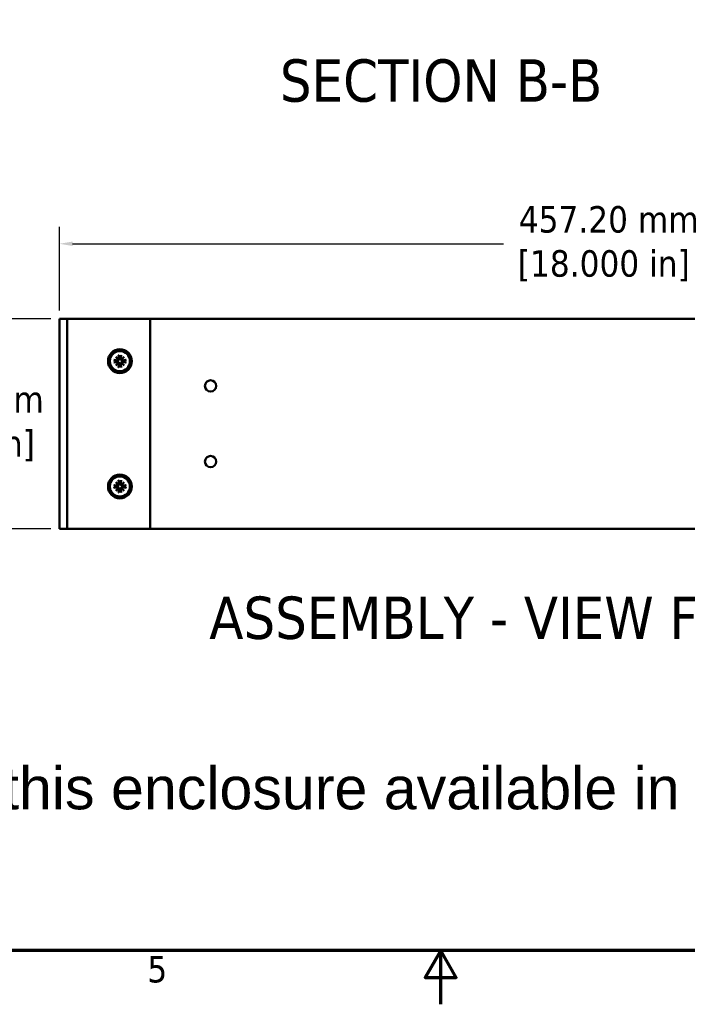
# Model space of a CAD drawing. Header units: millimetres. Extents: x 6 to 1913, y 34 to 1208.
# Tile 10 of 19: x 783 to 1063, y 34 to 447. Entities that reach past the tile are written whole.
import ezdxf

# ---------------------------------------------------------------- set-up
doc = ezdxf.new("R2010")
doc.units = ezdxf.units.MM
doc.header["$LTSCALE"] = 2.222222
for name, color, linetype, lineweight in [('Border (ANSI)', 7, 'Continuous', 70), ('Dimension (ANSI)', 7, 'Continuous', 25), ('Symbol (ANSI)', 7, 'Continuous', 25), ('Visible (ANSI)', 7, 'Continuous', 50)]:
    doc.layers.add(name, color=color, linetype=linetype, lineweight=lineweight)
doc.styles.add('Label Text (ANSI)', font='tahoma.ttf')
doc.styles.add('Note Text (ANSI)', font='tahoma.ttf')
doc.dimstyles.new('Default - mm (ANSI)', dxfattribs={"dimscale": 2.222222, "dimtxt": 5, "dimasz": 2.5, "dimexe": 3.175, "dimexo": 1.6002, "dimgap": 0.8, "dimtad": 0, "dimtih": 1, "dimtoh": 1, "dimrnd": 1e-08, "dimzin": 0, "dimdsep": 46, "dimtxsty": 'Note Text (ANSI)', "dimcen": 0.09, "dimdle": 10, "dimclrd": 256, "dimclre": 256, "dimclrt": 256, "dimadec": 1, "dimazin": 0, "dimtfac": 0.6096, "dimtofl": 0, "dimtmove": 0, "dimatfit": 3, "dimldrblk": 'Filled-1', "dimfxl": 1, "dimtolj": 1, "dimtzin": 0, "dimlwd": -1, "dimlwe": -1, "dimarcsym": 0})

# ---------------------------------------------------------------- blocks, each defined once
blk = doc.blocks.new('Borders Default Border')
at = {"layer": 'Border (ANSI)', "flags": 128}
for points in [[(12.7, 25.4), (12.7, 533.4), (850.9, 533.4), (850.9, 25.4), (12.7, 25.4)], [(431.8, 15.24), (431.8, 25.4), (428.87, 20.32), (434.73, 20.32), (431.8, 25.4)]]:
    blk.add_lwpolyline(points, dxfattribs=at)
at = {"layer": 'Border (ANSI)', "insert": (376.36, 19.28), "char_height": 5, "attachment_point": 7, "style": 'Note Text (ANSI)'}
blk.add_mtext('5', dxfattribs=at)
blk = doc.blocks.new('*D9')
at = {"layer": 'Defpoints', "color": 0, "transparency": 16777216}
for p in [(799.44, 321.71), (757.18, 233.58), (799.44, 233.58)]:
    blk.add_point(p, dxfattribs=at)
at = {"layer": 'Dimension (ANSI)', "transparency": 16777216}
for p, q in [((795.88, 321.71), (750.12, 321.71)), ((757.18, 316.15), (757.18, 296.07)), ((757.18, 239.13), (757.18, 259.21)), ((795.88, 233.58), (750.12, 233.58))]:
    blk.add_line(p, q, dxfattribs=at)
for points in [[(756.25, 316.15), (758.1, 316.15), (757.18, 321.71)], [(756.25, 239.13), (758.1, 239.13), (757.18, 233.58)]]:
    blk.add_solid(points, dxfattribs=at)
at = {"layer": 'Dimension (ANSI)', "transparency": 16777216, "insert": (757.18, 277.64), "char_height": 11.1111, "attachment_point": 5, "style": 'Note Text (ANSI)'}
blk.add_mtext('\\A1; 88.13 mm\\P[3.470 in]', dxfattribs=at)
blk = doc.blocks.new('Filled-1')
at = {"color": 0}
for p, q in [((0, 0), (-1, 0.333)), ((-1, 0.333), (-1, -0.333)), ((-1, 0), (0, 0)), ((-1, -0.333), (0, 0))]:
    blk.add_line(p, q, dxfattribs=at)
at = {"color": 0, "flags": 128}
blk.add_lwpolyline([(-1, -0.333), (0, 0), (-1, 0.333), (-1, -0.333)], dxfattribs=at)
at = {"color": 0}
blk.add_solid([(-1, -0.333), (0, 0), (-1, 0.333), (-1, -0.333)], dxfattribs=at)
blk = doc.blocks.new('*D22')
at = {"layer": 'Defpoints', "color": 0, "transparency": 16777216}
for p in [(1256.64, 353.23), (799.44, 321.69), (1256.64, 321.71)]:
    blk.add_point(p, dxfattribs=at)
at = {"layer": 'Dimension (ANSI)', "transparency": 16777216}
for p, q in [((799.44, 325.25), (799.44, 360.29)), ((1256.64, 325.26), (1256.64, 360.29)), ((804.99, 353.23), (985.96, 353.23)), ((1251.08, 353.23), (1070.12, 353.23))]:
    blk.add_line(p, q, dxfattribs=at)
for points in [[(804.99, 354.16), (804.99, 352.3), (799.44, 353.23)], [(1251.08, 354.16), (1251.08, 352.3), (1256.64, 353.23)]]:
    blk.add_solid(points, dxfattribs=at)
at = {"layer": 'Dimension (ANSI)', "transparency": 16777216, "insert": (1028.04, 353.23), "char_height": 11.1111, "attachment_point": 5, "style": 'Note Text (ANSI)'}
blk.add_mtext('\\A1; 457.20 mm\\P[18.000 in]', dxfattribs=at)

msp = doc.modelspace()

# ---------------------------------------------------------------- linework, layer by layer
at = {"layer": 'Visible (ANSI)'}
for p, q in [((799.438, 321.706), (799.438, 321.692)), ((1256.638, 321.706), (799.438, 321.706)), ((801.613, 321.692), (799.438, 321.692)), ((799.438, 233.562), (799.438, 321.692)), ((801.613, 321.692), (802.613, 321.692)), ((803.613, 321.692), (802.613, 321.692)), ((802.613, 233.562), (802.613, 321.692)), ((835.538, 321.692), (803.613, 321.692)), ((835.538, 321.692), (837.538, 321.692)), ((837.538, 233.562), (837.538, 321.692)), ((824.299, 306.515), (824.494, 305.136)), ((825.376, 306.515), (825.181, 305.136)), ((822.25, 304.466), (823.628, 304.27)), ((822.25, 303.388), (823.628, 303.583)), ((823.059, 305.705), (824.18, 304.749)), ((823.059, 305.705), (823.991, 304.774)), ((824.016, 304.585), (823.059, 305.705)), ((823.059, 302.149), (824.016, 303.269)), ((824.18, 303.105), (823.059, 302.149)), ((823.059, 302.149), (823.991, 303.08)), ((824.299, 301.339), (824.494, 302.717)), ((825.376, 301.339), (825.181, 302.717)), ((825.496, 304.749), (826.616, 305.705)), ((826.616, 302.149), (825.496, 303.105)), ((826.616, 305.705), (825.66, 304.585)), ((825.66, 303.269), (826.616, 302.149)), ((826.616, 305.705), (825.685, 304.774)), ((826.616, 302.149), (825.685, 303.08)), ((827.426, 304.466), (826.047, 304.27)), ((827.426, 303.388), (826.047, 303.583)), ((823.059, 253.105), (824.18, 252.149)), ((823.059, 253.105), (823.991, 252.174)), ((824.016, 251.985), (823.059, 253.105)), ((824.299, 253.915), (824.494, 252.536)), ((825.376, 253.915), (825.181, 252.536)), ((825.496, 252.149), (826.616, 253.105)), ((826.616, 253.105), (825.66, 251.985)), ((826.616, 253.105), (825.685, 252.174)), ((822.25, 251.866), (823.628, 251.67)), ((822.25, 250.788), (823.628, 250.983)), ((823.059, 249.549), (824.016, 250.669)), ((824.18, 250.505), (823.059, 249.549)), ((823.059, 249.549), (823.991, 250.48)), ((824.299, 248.739), (824.494, 250.117)), ((825.376, 248.739), (825.181, 250.117)), ((826.616, 249.549), (825.496, 250.505)), ((825.66, 250.669), (826.616, 249.549)), ((826.616, 249.549), (825.685, 250.48)), ((827.426, 251.866), (826.047, 251.67)), ((827.426, 250.788), (826.047, 250.983)), ((801.613, 233.562), (799.438, 233.562)), ((801.613, 233.562), (802.613, 233.562)), ((803.613, 233.562), (802.613, 233.562)), ((835.538, 233.562), (803.613, 233.562)), ((835.538, 233.562), (837.538, 233.562)), ((837.538, 233.576), (1256.638, 233.576))]:
    msp.add_line(p, q, dxfattribs=at)
for centre, radius in [((824.838, 303.927), 5), ((824.838, 303.927), 4.229), ((862.938, 293.516), 2.388), ((862.938, 261.766), 2.388), ((824.838, 251.327), 5), ((824.838, 251.327), 4.229)]:
    msp.add_circle(centre, radius, dxfattribs=at)
for centre, radius, start, end in [((824.838, 303.927), 1.233, 174.46846, 185.53154), ((823.676, 304.607), 0.34, 261.92463, 356.24924), ((823.676, 303.246), 0.34, 3.75076, 98.07537), ((824.157, 305.088), 0.34, 273.75076, 8.07537), ((824.157, 302.765), 0.34, 351.92463, 86.24924), ((824.838, 303.927), 1.233, 84.46846, 95.53154), ((824.838, 303.927), 1.233, 264.46846, 275.53154), ((825.518, 305.088), 0.34, 171.92463, 266.24924), ((825.518, 302.765), 0.34, 93.75076, 188.07537), ((825.999, 304.607), 0.34, 183.75076, 278.07537), ((825.999, 303.246), 0.34, 81.92463, 176.24924), ((824.838, 303.927), 1.233, 354.46846, 5.53154), ((824.157, 252.488), 0.34, 273.75076, 8.07537), ((824.838, 251.327), 1.233, 84.46846, 95.53154), ((825.518, 252.488), 0.34, 171.92463, 266.24924), ((824.838, 251.327), 1.233, 174.46846, 185.53154), ((823.676, 252.007), 0.34, 261.92463, 356.24924), ((823.676, 250.646), 0.34, 3.75076, 98.07537), ((824.157, 250.165), 0.34, 351.92463, 86.24924), ((824.838, 251.327), 1.233, 264.46846, 275.53154), ((825.518, 250.165), 0.34, 93.75076, 188.07537), ((825.999, 252.007), 0.34, 183.75076, 278.07537), ((825.999, 250.646), 0.34, 81.92463, 176.24924), ((824.838, 251.327), 1.233, 354.46846, 5.53154)]:
    msp.add_arc(centre, radius, start, end, dxfattribs=at)
for centre, major_axis, start_param, end_param in [((824.127, 305.053), (0.202, 0.236), 3.3967441, 4.0259698), ((823.712, 304.638), (0.236, 0.202), 5.3988082, 6.0280339), ((823.712, 303.216), (-0.236, 0.202), 3.3967441, 4.0259698), ((824.127, 302.801), (-0.202, 0.236), 5.3988082, 6.0280339), ((825.548, 305.053), (0.202, -0.236), 5.3988082, 6.0280339), ((825.548, 302.801), (-0.202, -0.236), 3.3967441, 4.0259698), ((825.963, 304.638), (0.236, -0.202), 3.3967441, 4.0259698), ((825.963, 303.216), (-0.236, -0.202), 5.3988082, 6.0280339), ((824.127, 252.453), (0.202, 0.236), 3.3967441, 4.0259698), ((823.712, 252.038), (0.236, 0.202), 5.3988082, 6.0280339), ((823.712, 250.616), (-0.236, 0.202), 3.3967441, 4.0259698), ((824.127, 250.201), (-0.202, 0.236), 5.3988082, 6.0280339), ((825.548, 252.453), (0.202, -0.236), 5.3988082, 6.0280339), ((825.548, 250.201), (-0.202, -0.236), 3.3967441, 4.0259698), ((825.963, 252.038), (0.236, -0.202), 3.3967441, 4.0259698), ((825.963, 250.616), (-0.236, -0.202), 5.3988082, 6.0280339)]:
    msp.add_ellipse(centre, major_axis=major_axis, ratio=0.9884519, start_param=start_param, end_param=end_param, dxfattribs=at)
for points, knots in [([(824.335, 306.332), (824.332, 306.341), (824.328, 306.355), (824.321, 306.387), (824.315, 306.413), (824.307, 306.459), (824.302, 306.489), (824.299, 306.515)], [0.07100247, 0.07100247, 0.07100247, 0.07100247, 0.07731205, 0.07731205, 0.085016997, 0.085016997, 0.092737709, 0.092737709, 0.092737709, 0.092737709]), ([(825.376, 306.515), (825.373, 306.489), (825.368, 306.459), (825.36, 306.413), (825.355, 306.387), (825.347, 306.355), (825.343, 306.341), (825.34, 306.332)], [0.030983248, 0.030983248, 0.030983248, 0.030983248, 0.03870396, 0.03870396, 0.046408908, 0.046408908, 0.052718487, 0.052718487, 0.052718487, 0.052718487]), ([(822.25, 304.466), (822.275, 304.462), (822.305, 304.457), (822.352, 304.449), (822.377, 304.444), (822.409, 304.436), (822.423, 304.433), (822.432, 304.429)], [0.030983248, 0.030983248, 0.030983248, 0.030983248, 0.03870396, 0.03870396, 0.046408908, 0.046408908, 0.052718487, 0.052718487, 0.052718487, 0.052718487]), ([(822.432, 303.424), (822.423, 303.421), (822.409, 303.417), (822.377, 303.41), (822.352, 303.405), (822.305, 303.396), (822.275, 303.392), (822.25, 303.388)], [0.07100247, 0.07100247, 0.07100247, 0.07100247, 0.07731205, 0.07731205, 0.085016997, 0.085016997, 0.092737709, 0.092737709, 0.092737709, 0.092737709]), ([(824.252, 304.512), (824.25, 304.492), (824.246, 304.472), (824.228, 304.402), (824.208, 304.353), (824.158, 304.268), (824.125, 304.226), (824.05, 304.155), (824.008, 304.126), (823.92, 304.079), (823.866, 304.059), (823.756, 304.038), (823.699, 304.036), (823.648, 304.041), (823.635, 304.042), (823.623, 304.044), (823.61, 304.046)], [-0.085404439, -0.085404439, -0.085404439, -0.085404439, -0.079460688, -0.079460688, -0.064625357, -0.064625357, -0.049790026, -0.049790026, -0.034954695, -0.034954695, -0.017477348, -0.017477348, 0, 0, 0, 0.004304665, 0.004304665, 0.004304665, 0.004304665]), ([(823.61, 303.808), (823.623, 303.81), (823.635, 303.812), (823.699, 303.818), (823.756, 303.816), (823.866, 303.794), (823.92, 303.775), (824.008, 303.728), (824.05, 303.699), (824.125, 303.628), (824.158, 303.586), (824.208, 303.501), (824.228, 303.451), (824.246, 303.381), (824.25, 303.361), (824.252, 303.341)], [0.227515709, 0.227515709, 0.227515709, 0.227515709, 0.231820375, 0.231820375, 0.249297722, 0.249297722, 0.26677507, 0.26677507, 0.281610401, 0.281610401, 0.296445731, 0.296445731, 0.311281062, 0.311281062, 0.317224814, 0.317224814, 0.317224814, 0.317224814]), ([(823.991, 304.774), (823.998, 304.766), (824.005, 304.759), (824.052, 304.712), (824.083, 304.682), (824.163, 304.601), (824.208, 304.556), (824.252, 304.512)], [-3.39386529, -3.39386529, -3.39386529, -3.39386529, -3.38304705, -3.38304705, -3.30841803, -3.30841803, -3.13756645, -3.13756645, -3.13756645, -3.13756645]), ([(823.991, 303.08), (823.998, 303.088), (824.005, 303.094), (824.052, 303.141), (824.083, 303.172), (824.163, 303.253), (824.208, 303.297), (824.252, 303.341)], [-3.39386529, -3.39386529, -3.39386529, -3.39386529, -3.38304705, -3.38304705, -3.30841803, -3.30841803, -3.13756645, -3.13756645, -3.13756645, -3.13756645]), ([(824.719, 305.154), (824.721, 305.142), (824.722, 305.129), (824.729, 305.065), (824.726, 305.009), (824.705, 304.898), (824.685, 304.844), (824.639, 304.756), (824.609, 304.714), (824.539, 304.64), (824.497, 304.607), (824.411, 304.557), (824.362, 304.536), (824.292, 304.519), (824.272, 304.515), (824.252, 304.512)], [0.227515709, 0.227515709, 0.227515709, 0.227515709, 0.231820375, 0.231820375, 0.249297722, 0.249297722, 0.26677507, 0.26677507, 0.281610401, 0.281610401, 0.296445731, 0.296445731, 0.311281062, 0.311281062, 0.317224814, 0.317224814, 0.317224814, 0.317224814]), ([(824.252, 303.341), (824.272, 303.339), (824.292, 303.335), (824.362, 303.317), (824.411, 303.297), (824.497, 303.247), (824.539, 303.214), (824.609, 303.139), (824.639, 303.097), (824.685, 303.009), (824.705, 302.955), (824.726, 302.845), (824.729, 302.788), (824.724, 302.737), (824.722, 302.725), (824.721, 302.712), (824.719, 302.699)], [-0.085404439, -0.085404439, -0.085404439, -0.085404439, -0.079460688, -0.079460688, -0.064625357, -0.064625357, -0.049790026, -0.049790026, -0.034954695, -0.034954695, -0.017477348, -0.017477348, 0, 0, 0, 0.004304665, 0.004304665, 0.004304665, 0.004304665]), ([(825.423, 304.512), (825.403, 304.515), (825.383, 304.519), (825.313, 304.536), (825.264, 304.557), (825.178, 304.607), (825.137, 304.64), (825.066, 304.714), (825.037, 304.756), (824.99, 304.844), (824.97, 304.898), (824.949, 305.009), (824.947, 305.065), (824.952, 305.116), (824.953, 305.129), (824.954, 305.142), (824.956, 305.154)], [-0.085404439, -0.085404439, -0.085404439, -0.085404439, -0.079460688, -0.079460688, -0.064625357, -0.064625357, -0.049790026, -0.049790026, -0.034954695, -0.034954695, -0.017477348, -0.017477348, 0, 0, 0, 0.004304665, 0.004304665, 0.004304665, 0.004304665]), ([(824.956, 302.699), (824.954, 302.712), (824.953, 302.725), (824.947, 302.788), (824.949, 302.845), (824.97, 302.955), (824.99, 303.009), (825.037, 303.097), (825.066, 303.139), (825.137, 303.214), (825.178, 303.247), (825.264, 303.297), (825.313, 303.317), (825.383, 303.335), (825.403, 303.339), (825.423, 303.341)], [0.227515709, 0.227515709, 0.227515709, 0.227515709, 0.231820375, 0.231820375, 0.249297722, 0.249297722, 0.26677507, 0.26677507, 0.281610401, 0.281610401, 0.296445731, 0.296445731, 0.311281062, 0.311281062, 0.317224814, 0.317224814, 0.317224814, 0.317224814]), ([(825.685, 304.774), (825.677, 304.766), (825.67, 304.759), (825.623, 304.712), (825.592, 304.682), (825.512, 304.601), (825.467, 304.556), (825.423, 304.512)], [-3.39386529, -3.39386529, -3.39386529, -3.39386529, -3.38304705, -3.38304705, -3.30841803, -3.30841803, -3.13756645, -3.13756645, -3.13756645, -3.13756645]), ([(826.065, 304.046), (826.052, 304.044), (826.04, 304.042), (825.976, 304.036), (825.919, 304.038), (825.809, 304.059), (825.755, 304.079), (825.667, 304.126), (825.625, 304.155), (825.55, 304.226), (825.517, 304.268), (825.467, 304.353), (825.447, 304.402), (825.429, 304.472), (825.426, 304.492), (825.423, 304.512)], [0.227515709, 0.227515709, 0.227515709, 0.227515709, 0.231820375, 0.231820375, 0.249297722, 0.249297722, 0.26677507, 0.26677507, 0.281610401, 0.281610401, 0.296445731, 0.296445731, 0.311281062, 0.311281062, 0.317224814, 0.317224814, 0.317224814, 0.317224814]), ([(825.423, 303.341), (825.426, 303.361), (825.429, 303.381), (825.447, 303.451), (825.467, 303.501), (825.517, 303.586), (825.55, 303.628), (825.625, 303.699), (825.667, 303.728), (825.755, 303.775), (825.809, 303.794), (825.919, 303.816), (825.976, 303.818), (826.027, 303.813), (826.04, 303.812), (826.052, 303.81), (826.065, 303.808)], [-0.085404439, -0.085404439, -0.085404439, -0.085404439, -0.079460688, -0.079460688, -0.064625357, -0.064625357, -0.049790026, -0.049790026, -0.034954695, -0.034954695, -0.017477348, -0.017477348, 0, 0, 0, 0.004304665, 0.004304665, 0.004304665, 0.004304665]), ([(825.685, 303.08), (825.677, 303.088), (825.67, 303.094), (825.623, 303.141), (825.592, 303.172), (825.512, 303.253), (825.467, 303.297), (825.423, 303.341)], [-3.39386529, -3.39386529, -3.39386529, -3.39386529, -3.38304705, -3.38304705, -3.30841803, -3.30841803, -3.13756645, -3.13756645, -3.13756645, -3.13756645]), ([(827.243, 304.429), (827.252, 304.433), (827.266, 304.436), (827.298, 304.444), (827.323, 304.449), (827.37, 304.457), (827.4, 304.462), (827.426, 304.466)], [0.07100247, 0.07100247, 0.07100247, 0.07100247, 0.07731205, 0.07731205, 0.085016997, 0.085016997, 0.092737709, 0.092737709, 0.092737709, 0.092737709]), ([(827.426, 303.388), (827.4, 303.392), (827.37, 303.396), (827.323, 303.405), (827.298, 303.41), (827.266, 303.417), (827.252, 303.421), (827.243, 303.424)], [0.030983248, 0.030983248, 0.030983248, 0.030983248, 0.03870396, 0.03870396, 0.046408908, 0.046408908, 0.052718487, 0.052718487, 0.052718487, 0.052718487]), ([(824.299, 301.339), (824.302, 301.364), (824.307, 301.394), (824.315, 301.441), (824.321, 301.466), (824.328, 301.498), (824.332, 301.512), (824.335, 301.522)], [0.030983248, 0.030983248, 0.030983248, 0.030983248, 0.03870396, 0.03870396, 0.046408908, 0.046408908, 0.052718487, 0.052718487, 0.052718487, 0.052718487]), ([(825.34, 301.522), (825.343, 301.512), (825.347, 301.498), (825.355, 301.466), (825.36, 301.441), (825.368, 301.394), (825.373, 301.364), (825.376, 301.339)], [0.07100247, 0.07100247, 0.07100247, 0.07100247, 0.07731205, 0.07731205, 0.085016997, 0.085016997, 0.092737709, 0.092737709, 0.092737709, 0.092737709]), ([(824.719, 252.554), (824.721, 252.542), (824.722, 252.529), (824.729, 252.465), (824.726, 252.409), (824.705, 252.298), (824.685, 252.244), (824.639, 252.156), (824.609, 252.114), (824.539, 252.04), (824.497, 252.007), (824.411, 251.957), (824.362, 251.936), (824.292, 251.919), (824.272, 251.915), (824.252, 251.912)], [0.227515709, 0.227515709, 0.227515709, 0.227515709, 0.231820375, 0.231820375, 0.249297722, 0.249297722, 0.26677507, 0.26677507, 0.281610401, 0.281610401, 0.296445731, 0.296445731, 0.311281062, 0.311281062, 0.317224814, 0.317224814, 0.317224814, 0.317224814]), ([(824.335, 253.732), (824.332, 253.741), (824.328, 253.755), (824.321, 253.787), (824.315, 253.813), (824.307, 253.859), (824.302, 253.889), (824.299, 253.915)], [0.07100247, 0.07100247, 0.07100247, 0.07100247, 0.07731205, 0.07731205, 0.085016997, 0.085016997, 0.092737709, 0.092737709, 0.092737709, 0.092737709]), ([(825.423, 251.912), (825.403, 251.915), (825.383, 251.919), (825.313, 251.936), (825.264, 251.957), (825.178, 252.007), (825.137, 252.04), (825.066, 252.114), (825.037, 252.156), (824.99, 252.244), (824.97, 252.298), (824.949, 252.409), (824.947, 252.465), (824.952, 252.516), (824.953, 252.529), (824.954, 252.542), (824.956, 252.554)], [-0.085404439, -0.085404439, -0.085404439, -0.085404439, -0.079460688, -0.079460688, -0.064625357, -0.064625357, -0.049790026, -0.049790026, -0.034954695, -0.034954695, -0.017477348, -0.017477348, 0, 0, 0, 0.004304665, 0.004304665, 0.004304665, 0.004304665]), ([(825.376, 253.915), (825.373, 253.889), (825.368, 253.859), (825.36, 253.813), (825.355, 253.787), (825.347, 253.755), (825.343, 253.741), (825.34, 253.732)], [0.030983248, 0.030983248, 0.030983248, 0.030983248, 0.03870396, 0.03870396, 0.046408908, 0.046408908, 0.052718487, 0.052718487, 0.052718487, 0.052718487]), ([(822.25, 251.866), (822.275, 251.862), (822.305, 251.857), (822.352, 251.849), (822.377, 251.844), (822.409, 251.836), (822.423, 251.833), (822.432, 251.829)], [0.030983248, 0.030983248, 0.030983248, 0.030983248, 0.03870396, 0.03870396, 0.046408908, 0.046408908, 0.052718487, 0.052718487, 0.052718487, 0.052718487]), ([(822.432, 250.824), (822.423, 250.821), (822.409, 250.817), (822.377, 250.81), (822.352, 250.805), (822.305, 250.796), (822.275, 250.792), (822.25, 250.788)], [0.07100247, 0.07100247, 0.07100247, 0.07100247, 0.07731205, 0.07731205, 0.085016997, 0.085016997, 0.092737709, 0.092737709, 0.092737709, 0.092737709]), ([(824.252, 251.912), (824.25, 251.892), (824.246, 251.872), (824.228, 251.802), (824.208, 251.753), (824.158, 251.668), (824.125, 251.626), (824.05, 251.555), (824.008, 251.526), (823.92, 251.479), (823.866, 251.459), (823.756, 251.438), (823.699, 251.436), (823.648, 251.441), (823.635, 251.442), (823.623, 251.444), (823.61, 251.446)], [-0.085404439, -0.085404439, -0.085404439, -0.085404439, -0.079460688, -0.079460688, -0.064625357, -0.064625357, -0.049790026, -0.049790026, -0.034954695, -0.034954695, -0.017477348, -0.017477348, 0, 0, 0, 0.004304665, 0.004304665, 0.004304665, 0.004304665]), ([(823.61, 251.208), (823.623, 251.21), (823.635, 251.212), (823.699, 251.218), (823.756, 251.216), (823.866, 251.194), (823.92, 251.175), (824.008, 251.128), (824.05, 251.099), (824.125, 251.028), (824.158, 250.986), (824.208, 250.901), (824.228, 250.851), (824.246, 250.781), (824.25, 250.761), (824.252, 250.741)], [0.227515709, 0.227515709, 0.227515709, 0.227515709, 0.231820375, 0.231820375, 0.249297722, 0.249297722, 0.26677507, 0.26677507, 0.281610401, 0.281610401, 0.296445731, 0.296445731, 0.311281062, 0.311281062, 0.317224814, 0.317224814, 0.317224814, 0.317224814]), ([(823.991, 252.174), (823.998, 252.166), (824.005, 252.159), (824.052, 252.112), (824.083, 252.082), (824.163, 252.001), (824.208, 251.956), (824.252, 251.912)], [-3.39386529, -3.39386529, -3.39386529, -3.39386529, -3.38304705, -3.38304705, -3.30841803, -3.30841803, -3.13756645, -3.13756645, -3.13756645, -3.13756645]), ([(823.991, 250.48), (823.998, 250.488), (824.005, 250.494), (824.052, 250.541), (824.083, 250.572), (824.163, 250.653), (824.208, 250.697), (824.252, 250.741)], [-3.39386529, -3.39386529, -3.39386529, -3.39386529, -3.38304705, -3.38304705, -3.30841803, -3.30841803, -3.13756645, -3.13756645, -3.13756645, -3.13756645]), ([(824.252, 250.741), (824.272, 250.739), (824.292, 250.735), (824.362, 250.717), (824.411, 250.697), (824.497, 250.647), (824.539, 250.614), (824.609, 250.539), (824.639, 250.497), (824.685, 250.409), (824.705, 250.355), (824.726, 250.245), (824.729, 250.188), (824.724, 250.137), (824.722, 250.125), (824.721, 250.112), (824.719, 250.099)], [-0.085404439, -0.085404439, -0.085404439, -0.085404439, -0.079460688, -0.079460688, -0.064625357, -0.064625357, -0.049790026, -0.049790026, -0.034954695, -0.034954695, -0.017477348, -0.017477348, 0, 0, 0, 0.004304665, 0.004304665, 0.004304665, 0.004304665]), ([(824.299, 248.739), (824.302, 248.764), (824.307, 248.794), (824.315, 248.841), (824.321, 248.866), (824.328, 248.898), (824.332, 248.912), (824.335, 248.922)], [0.030983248, 0.030983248, 0.030983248, 0.030983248, 0.03870396, 0.03870396, 0.046408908, 0.046408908, 0.052718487, 0.052718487, 0.052718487, 0.052718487]), ([(824.956, 250.099), (824.954, 250.112), (824.953, 250.125), (824.947, 250.188), (824.949, 250.245), (824.97, 250.355), (824.99, 250.409), (825.037, 250.497), (825.066, 250.539), (825.137, 250.614), (825.178, 250.647), (825.264, 250.697), (825.313, 250.717), (825.383, 250.735), (825.403, 250.739), (825.423, 250.741)], [0.227515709, 0.227515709, 0.227515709, 0.227515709, 0.231820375, 0.231820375, 0.249297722, 0.249297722, 0.26677507, 0.26677507, 0.281610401, 0.281610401, 0.296445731, 0.296445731, 0.311281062, 0.311281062, 0.317224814, 0.317224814, 0.317224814, 0.317224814]), ([(825.34, 248.922), (825.343, 248.912), (825.347, 248.898), (825.355, 248.866), (825.36, 248.841), (825.368, 248.794), (825.373, 248.764), (825.376, 248.739)], [0.07100247, 0.07100247, 0.07100247, 0.07100247, 0.07731205, 0.07731205, 0.085016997, 0.085016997, 0.092737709, 0.092737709, 0.092737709, 0.092737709]), ([(825.685, 252.174), (825.677, 252.166), (825.67, 252.159), (825.623, 252.112), (825.592, 252.082), (825.512, 252.001), (825.467, 251.956), (825.423, 251.912)], [-3.39386529, -3.39386529, -3.39386529, -3.39386529, -3.38304705, -3.38304705, -3.30841803, -3.30841803, -3.13756645, -3.13756645, -3.13756645, -3.13756645]), ([(826.065, 251.446), (826.052, 251.444), (826.04, 251.442), (825.976, 251.436), (825.919, 251.438), (825.809, 251.459), (825.755, 251.479), (825.667, 251.526), (825.625, 251.555), (825.55, 251.626), (825.517, 251.668), (825.467, 251.753), (825.447, 251.802), (825.429, 251.872), (825.426, 251.892), (825.423, 251.912)], [0.227515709, 0.227515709, 0.227515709, 0.227515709, 0.231820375, 0.231820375, 0.249297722, 0.249297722, 0.26677507, 0.26677507, 0.281610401, 0.281610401, 0.296445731, 0.296445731, 0.311281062, 0.311281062, 0.317224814, 0.317224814, 0.317224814, 0.317224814]), ([(825.423, 250.741), (825.426, 250.761), (825.429, 250.781), (825.447, 250.851), (825.467, 250.901), (825.517, 250.986), (825.55, 251.028), (825.625, 251.099), (825.667, 251.128), (825.755, 251.175), (825.809, 251.194), (825.919, 251.216), (825.976, 251.218), (826.027, 251.213), (826.04, 251.212), (826.052, 251.21), (826.065, 251.208)], [-0.085404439, -0.085404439, -0.085404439, -0.085404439, -0.079460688, -0.079460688, -0.064625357, -0.064625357, -0.049790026, -0.049790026, -0.034954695, -0.034954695, -0.017477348, -0.017477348, 0, 0, 0, 0.004304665, 0.004304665, 0.004304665, 0.004304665]), ([(825.685, 250.48), (825.677, 250.488), (825.67, 250.494), (825.623, 250.541), (825.592, 250.572), (825.512, 250.653), (825.467, 250.697), (825.423, 250.741)], [-3.39386529, -3.39386529, -3.39386529, -3.39386529, -3.38304705, -3.38304705, -3.30841803, -3.30841803, -3.13756645, -3.13756645, -3.13756645, -3.13756645]), ([(827.243, 251.829), (827.252, 251.833), (827.266, 251.836), (827.298, 251.844), (827.323, 251.849), (827.37, 251.857), (827.4, 251.862), (827.426, 251.866)], [0.07100247, 0.07100247, 0.07100247, 0.07100247, 0.07731205, 0.07731205, 0.085016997, 0.085016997, 0.092737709, 0.092737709, 0.092737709, 0.092737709]), ([(827.426, 250.788), (827.4, 250.792), (827.37, 250.796), (827.323, 250.805), (827.298, 250.81), (827.266, 250.817), (827.252, 250.821), (827.243, 250.824)], [0.030983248, 0.030983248, 0.030983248, 0.030983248, 0.03870396, 0.03870396, 0.046408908, 0.046408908, 0.052718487, 0.052718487, 0.052718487, 0.052718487])]:
    msp.add_open_spline(points, degree=3, knots=knots, dxfattribs=at)
for points, weights in [([(824.335, 306.332), (824.586, 305.565), (824.715, 305.168)], [1.00384600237, 1.05935240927, 1.00186005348]), ([(824.961, 305.168), (825.089, 305.565), (825.34, 306.332)], [1.00186005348, 1.05935240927, 1.00384600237]), ([(823.597, 304.05), (823.2, 304.178), (822.432, 304.429)], [1.00186005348, 1.05935240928, 1.00384600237]), ([(822.432, 303.424), (823.2, 303.675), (823.597, 303.804)], [1.00384600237, 1.05935240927, 1.00186005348]), ([(824.715, 302.686), (824.586, 302.289), (824.335, 301.522)], [1.00186005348, 1.05935240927, 1.00384600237]), ([(825.34, 301.522), (825.089, 302.289), (824.961, 302.686)], [1.00384600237, 1.05935240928, 1.00186005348]), ([(827.243, 304.429), (826.475, 304.178), (826.078, 304.05)], [1.00384600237, 1.05935240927, 1.00186005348]), ([(826.078, 303.804), (826.475, 303.675), (827.243, 303.424)], [1.00186005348, 1.05935240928, 1.00384600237]), ([(824.335, 253.732), (824.586, 252.965), (824.715, 252.568)], [1.00384600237, 1.05935240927, 1.00186005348]), ([(824.961, 252.568), (825.089, 252.965), (825.34, 253.732)], [1.00186005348, 1.05935240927, 1.00384600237]), ([(823.597, 251.45), (823.2, 251.578), (822.432, 251.829)], [1.00186005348, 1.05935240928, 1.00384600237]), ([(822.432, 250.824), (823.2, 251.075), (823.597, 251.204)], [1.00384600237, 1.05935240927, 1.00186005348]), ([(824.715, 250.086), (824.586, 249.689), (824.335, 248.922)], [1.00186005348, 1.05935240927, 1.00384600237]), ([(825.34, 248.922), (825.089, 249.689), (824.961, 250.086)], [1.00384600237, 1.05935240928, 1.00186005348]), ([(827.243, 251.829), (826.475, 251.578), (826.078, 251.45)], [1.00384600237, 1.05935240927, 1.00186005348]), ([(826.078, 251.204), (826.475, 251.075), (827.243, 250.824)], [1.00186005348, 1.05935240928, 1.00384600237])]:
    msp.add_rational_spline(points, weights, degree=2, dxfattribs=at)
for points in [[(823.61, 304.046), (823.606, 304.047), (823.601, 304.048), (823.597, 304.05)], [(823.597, 303.804), (823.601, 303.805), (823.606, 303.807), (823.61, 303.808)], [(824.715, 305.168), (824.716, 305.163), (824.717, 305.159), (824.719, 305.154)], [(824.719, 302.699), (824.717, 302.695), (824.716, 302.69), (824.715, 302.686)], [(824.956, 305.154), (824.958, 305.159), (824.959, 305.163), (824.961, 305.168)], [(824.961, 302.686), (824.959, 302.69), (824.958, 302.695), (824.956, 302.699)], [(826.078, 304.05), (826.074, 304.048), (826.069, 304.047), (826.065, 304.046)], [(826.065, 303.808), (826.069, 303.807), (826.074, 303.805), (826.078, 303.804)], [(824.715, 252.568), (824.716, 252.563), (824.717, 252.559), (824.719, 252.554)], [(824.956, 252.554), (824.958, 252.559), (824.959, 252.563), (824.961, 252.568)], [(823.61, 251.446), (823.606, 251.447), (823.601, 251.448), (823.597, 251.45)], [(823.597, 251.204), (823.601, 251.205), (823.606, 251.207), (823.61, 251.208)], [(824.719, 250.099), (824.717, 250.095), (824.716, 250.09), (824.715, 250.086)], [(824.961, 250.086), (824.959, 250.09), (824.958, 250.095), (824.956, 250.099)], [(826.078, 251.45), (826.074, 251.448), (826.069, 251.447), (826.065, 251.446)], [(826.065, 251.208), (826.069, 251.207), (826.074, 251.205), (826.078, 251.204)]]:
    msp.add_open_spline(points, degree=3, dxfattribs=at)

# ---------------------------------------------------------------- block references
at = {"xscale": 2.222222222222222, "yscale": 2.222222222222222, "zscale": 2.222222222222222}
msp.add_blockref('Borders Default Border', (0, 0), dxfattribs=at)

# ---------------------------------------------------------------- texts
at = {"layer": 'Symbol (ANSI)', "char_height": 17.77778, "attachment_point": 7, "style": 'Label Text (ANSI)'}
for s, insert in [('SECTION B-B', (892.019, 412.55)), ('ASSEMBLY - VIEW FROM SIDE', (862.377, 186.964))]:
    msp.add_mtext(s, dxfattribs=dict(at, insert=insert))
at = {"layer": 'Symbol (ANSI)', "color": 5, "true_color": 0x0000ff, "insert": (598.866, 152.184), "char_height": 17.77778, "width": 794.04262, "attachment_point": 1, "line_spacing_factor": 0.629481, "style": 'Note Text (ANSI)'}
msp.add_mtext('{\\fArial|b0|i0|c0|p34;\\H1x;\\PSolid models of this enclosure available in STEP or IGES.}', dxfattribs=at)

# ---------------------------------------------------------------- dimensions: what is measured, and where the dimension line sits
at = {"layer": 'Dimension (ANSI)'}
dim = msp.add_linear_dim(base=(1256.638, 353.23), p1=(799.438, 321.692), p2=(1256.638, 321.706), text=' <> mm\\X[18.000 in]', dimstyle='Default - mm (ANSI)', override={"dimtih": 0, "dimtoh": 0, "dimdec": 2, "dimpost": '', "dimtp": 0, "dimtm": 0, "dimtdec": 2, "dimatfit": 1}, dxfattribs=at)
dim.commit()
dim.dimension.update_dxf_attribs({"geometry": '*D22', "text_midpoint": (1028.038, 353.23), "dimtype": 160})
dim = msp.add_linear_dim(base=(757.177, 233.576), p1=(799.438, 321.706), p2=(799.438, 233.576), angle=90, text=' <> mm\\X[3.470 in]', dimstyle='Default - mm (ANSI)', override={"dimdec": 2, "dimpost": '', "dimtp": 0, "dimtm": 0, "dimtdec": 2, "dimatfit": 1}, dxfattribs=at)
dim.commit()
dim.dimension.update_dxf_attribs({"geometry": '*D9', "text_midpoint": (757.177, 277.641), "dimtype": 160})

doc.saveas('drawing.dxf')
